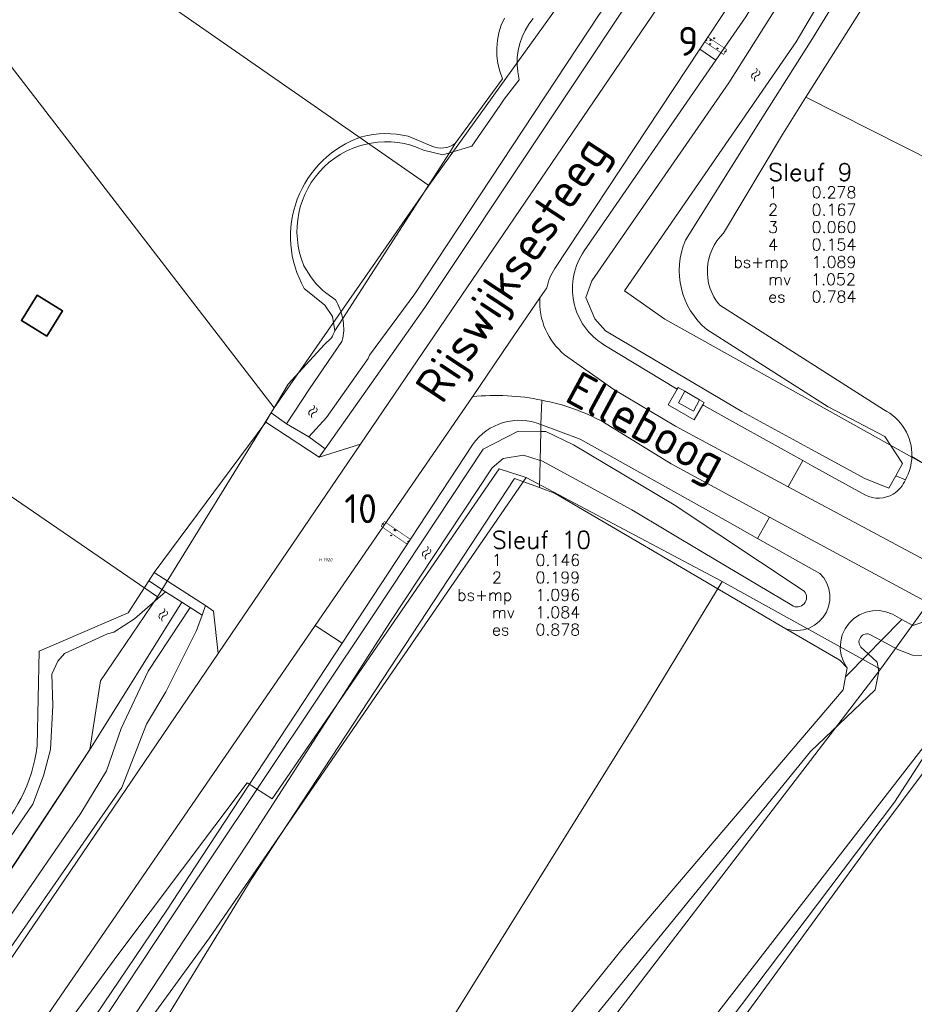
# Model space of a CAD drawing. Header units: metres. Extents: x 104777 to 177370, y 409697 to 438337.
# Tile 45 of 133: x 129224 to 129301, y 422762 to 422847. Entities that reach past the tile are written whole.
import ezdxf
from ezdxf.enums import TextEntityAlignment as Align
from ezdxf.lldxf.tags import DXFTag

# ---------------------------------------------------------------- set-up
doc = ezdxf.new("R2010")
doc.units = ezdxf.units.M
doc.layers.add('00_ 06-gps', color=7, linetype='Continuous')
doc.layers.add('00_PROEFSLEUVEN', color=1, linetype='Continuous')
for name, color, linetype, lineweight in [('B-WE-GR-GRAS-GV', 60, 'Continuous', 13), ('B-WE-GR-HOUTWAL-GV', 40, 'Continuous', 13), ('B-WE-IE-TERREINAFSCHEIDING_KUNSTMATIG_MUUR-GV', 90, 'Continuous', 18), ('B-WE-KG-GRENS_PERCEEL-G', 150, 'KG-PERCEEL-SO', 18), ('B-WE-KG-GRENS_PERCEEL-S', 150, 'Continuous', 25), ('B-WE-OG-BEBOUWING-GV', 7, 'Continuous', 35), ('B-WE-OG-BEBOUWING_LAGE TRAFO-GV', 7, 'Continuous', 18), ('B-WE-OG-BEBOUWING_STRAATNAAM-T18', 10, 'Continuous', 18), ('B-WE-OG-TERREIN_ERF-GV', 7, 'Continuous', 18), ('B-WE-OG-TERREIN_OEVER-GV', 7, 'Continuous', 18), ('B-WE-OG-WATER-S-20', 130, 'Continuous', 18), ('B-WE-OG-WATER_SLOOT-GV', 120, 'Continuous', 18), ('B-WE-OG-WEG-GV', 7, 'Continuous', 18), ('B-WE-VH-GESLOTENVERHARDING_ASFALT-GV', 10, 'Continuous', 18), ('B-WE-VH-OPENVERHARDING-GV', 90, 'Continuous', 18)]:
    doc.layers.add(name, color=color, linetype=linetype, lineweight=lineweight)
doc.styles.add('NLCS-ISO', font='NLCS-ISO.ttf')
doc.styles.add('NLCS-ISO-M20-T18', font='NLCS-ISO.ttf', dxfattribs={"height": 0.036})
doc.styles.get("Standard").update_dxf_attribs({"font": 'Romans.shx'})
tags = doc.linetypes.add('KG-PERCEEL-SO', pattern='A,5.5,-2,["P",Standard,S=1.8,R=0,X=-0.5,Y=-0.9],-2,5.5,-2,[5,NLCS.SHX,S=0.75,R=0,X=0,Y=0],-2', length=19).pattern_tags.tags
tags[6] = DXFTag(74, 10)

# ---------------------------------------------------------------- blocks, each defined once
blk = doc.blocks.new('SKG-PERCEELNUMMER-SO')
at = {"style": 'NLCS-ISO', "oblique": 10, "flags": 1}
for tag, p in [('GEMEENTECODE', (0, 2.55)), ('PERCEELGROOTTE', (0, -2.45))]:
    blk.add_attdef(tag, text='', height=1.8, dxfattribs=at).set_placement(p, align=Align.MIDDLE_CENTER)
at = {"style": 'NLCS-ISO', "oblique": 10}
blk.add_attdef('SECTIE', text='', height=1.8, dxfattribs=at).set_placement((-0.5, 0), align=Align.MIDDLE_RIGHT)
blk.add_attdef('PERCEELNUMMER', text='', height=1.8, dxfattribs=at).set_placement((0.5, 0), align=Align.MIDDLE_LEFT)
blk = doc.blocks.new('Point')
for p, q in [((-0.021, 0.021), (0.021, -0.021)), ((-0.021, -0.021), (0.021, 0.021))]:
    blk.add_line(p, q)
at = {"color": 1}
blk.add_circle((0, 0), 0.03, dxfattribs=at)
for tag, p in [('ELEVATION', (0, 2)), ('DESCRIPTION', (0, 0)), ('POINT_NUMBER', (0, -2))]:
    blk.add_attdef(tag, p, '', height=1)
blk = doc.blocks.new('*U189')
at = {"ltscale": 20, "const_width": 0.05}
blk.add_lwpolyline([(0.12, 0.22), (-0.12, -0.219), (1.573, -1.145), (1.813, -0.707)], close=True, dxfattribs=at)
at = {"color": 1, "const_width": 0.025, "flags": 128}
blk.add_lwpolyline([(0.12, 0.22), (-0.12, -0.219)], dxfattribs=at)
blk = doc.blocks.new('*U190')
at = {"ltscale": 20, "const_width": 0.05}
blk.add_lwpolyline([(0.12, 0.22), (-0.12, -0.219), (2.239, -1.51), (2.479, -1.071)], close=True, dxfattribs=at)
at = {"color": 1, "const_width": 0.025, "flags": 128}
blk.add_lwpolyline([(0.12, 0.22), (-0.12, -0.219)], dxfattribs=at)
blk = doc.blocks.new('SOG-WATER-SO')
at = {"flags": 128}
for points in [[(-2.51, 0.56), (-2.43, 0.7, -0.538831), (-0.42, 0.73, 0.605168), (1.26, 0.93, -4.035705)], [(-2.88, -0.71), (-2.79, -0.57, -0.538831), (-0.79, -0.54, 0.605168), (0.89, -0.34, -4.035705)]]:
    blk.add_lwpolyline(points, format="xyb", dxfattribs=at)

msp = doc.modelspace()

# ---------------------------------------------------------------- linework, layer by layer
at = {"layer": 'B-WE-GR-GRAS-GV', "ltscale": 20, "flags": 128}
for points in [[(129301.064, 422809.128), (129306.353, 422805.969), (129308.53, 422804.668), (129315.043, 422816.544), (129316.824, 422819.792), (129319.356, 422823.935), (129321.319, 422829.028), (129324.155, 422836.799), (129326.108, 422843.135), (129327.731, 422846.006), (129332.609, 422851.16), (129334.316, 422852.59), (129339.986, 422862.426), (129348.374, 422877.544), (129354.277, 422886.653), (129364.139, 422903.928), (129365.741, 422907.658), (129369.256, 422915.84), (129379.796, 422938.01)], [(129371.014, 422930.932), (129357.534, 422905.683), (129349.289, 422888.091), (129349.163, 422886.723), (129343.505, 422876.45), (129342.182, 422873.881), (129331.449, 422855.913), (129326.012, 422848.776), (129322.809, 422843.275), (129321.463, 422838.675), (129319.372, 422833.53), (129317.29, 422829.123), (129314.68, 422826.938), (129312.467, 422827.149), (129311.018, 422829.566), (129303.137, 422834.458), (129291.925, 422840.124), (129289.9, 422836.915), (129284.832, 422828.395)], [(129284.499, 422822.185), (129298.613, 422813.179)]]:
    msp.add_lwpolyline(points, dxfattribs=at)
at = {"layer": 'B-WE-GR-GRAS-GV', "ltscale": 20}
for points in [[(129284.832, 422828.395, 0.397226), (129284.499, 422822.185)], [(129298.613, 422813.179, -0.296214), (129301.064, 422809.128)]]:
    msp.add_lwpolyline(points, format="xyb", dxfattribs=at)
at = {"layer": 'B-WE-GR-HOUTWAL-GV', "ltscale": 20, "flags": 128}
for points in [[(129344.354, 422930.431), (129326.995, 422899.159), (129323.653, 422893.312), (129310.98, 422871.357), (129299.633, 422852.34), (129291.925, 422840.124), (129303.137, 422834.458), (129311.018, 422829.566), (129312.467, 422827.149), (129314.68, 422826.938), (129317.29, 422829.123), (129319.372, 422833.53), (129321.463, 422838.675), (129322.809, 422843.275), (129326.012, 422848.776), (129331.449, 422855.913), (129342.182, 422873.881), (129343.505, 422876.45), (129349.163, 422886.723), (129349.289, 422888.091), (129357.534, 422905.683), (129371.014, 422930.932)], [(129318.87, 422779.03), (129316.37, 422780.9), (129312.482, 422783.394), (129307.372, 422786.671), (129306.22, 422787.41), (129298.14, 422776.6), (129279.123, 422750.517), (129320.644, 422724.568), (129328.6, 422744.45)]]:
    msp.add_lwpolyline(points, dxfattribs=at)
msp.add_lwpolyline([(129295.445, 422790.935), (129294.843, 422791.551), (129290.189, 422794.28), (129282.021, 422799.07), (129270.29, 422805.95), (129268.936, 422806.454), (129266.8, 422807.25), (129244.07, 422772.63), (129232.817, 422754.237), (129254.84, 422745.853), (129258.348, 422744.517), (129276.056, 422766.593), (129295.132, 422789.001), (129295.332, 422790.123), (129295.472, 422790.907)], close=True, dxfattribs=at)
at = {"layer": 'B-WE-IE-TERREINAFSCHEIDING_KUNSTMATIG_MUUR-GV', "ltscale": 20, "flags": 128}
for points in [[(129249.057, 422810.823), (129247.128, 422811.968), (129245.808, 422812.89), (129245.34, 422812.086), (129249.951, 422809.076), (129250.457, 422809.794)], [(129240.149, 422796.293), (129235.71, 422799.115), (129235.245, 422798.398), (129236.706, 422797.473), (129238.103, 422796.568), (129238.816, 422796.106), (129239.842, 422795.442)]]:
    msp.add_lwpolyline(points, close=True, dxfattribs=at)
at = {"layer": 'B-WE-KG-GRENS_PERCEEL-G', "ltscale": 20, "flags": 128}
for points in [[(129303.327, 422807.802), (129279.757, 422820.985), (129276.277, 422823.429), (129291.09, 422844.916), (129322.43, 422898.039), (129339.359, 422927.991)], [(129259.403, 422832.517), (129225.016, 422856.43), (129249.619, 422893.092)], [(129191.501, 422884.165), (129246.066, 422813.338)], [(129259.403, 422832.517), (129277.116, 422857.169)], [(129246.066, 422813.338), (129259.403, 422832.517)], [(129236.002, 422797.042), (129246.066, 422813.338)], [(129195.076, 422797.109), (129204.006, 422808.657), (129218.686, 422808.877), (129236.002, 422797.042)], [(129267.802, 422807.328), (129265.464, 422808.08), (129245.892, 422779.615), (129243.743, 422780.994), (129232.586, 422766.142), (129226.847, 422758.312), (129201.718, 422722.788), (129195.016, 422714.049), (129177.307, 422691.381), (129163.544, 422674.305), (129153.727, 422662.054), (129141.709, 422647.166), (129116.6, 422613.666), (129102.096, 422594.257)], [(129118.994, 422609.086), (129121.779, 422613.224), (129139.514, 422636.934), (129145.505, 422644.506), (129158.285, 422660.271), (129168.451, 422673.011), (129189.424, 422698.67), (129199.044, 422711.074), (129202.566, 422715.041), (129205.897, 422719.676), (129231.019, 422754.545), (129233.853, 422758.491), (129237.549, 422763.586), (129240.491, 422767.604), (129267.802, 422807.328)], [(129284.692, 422798.339), (129267.802, 422807.328)], [(129298.372, 422790.797), (129308.569, 422804.87)], [(129098.834, 422551.203), (129121.863, 422552.238), (129147.121, 422552.001), (129146.518, 422569.029), (129147.144, 422575.464), (129156.649, 422599.234), (129161.935, 422610.496), (129179.773, 422637.541), (129193.819, 422658.145), (129195.376, 422661.673), (129196.297, 422666.467), (129197.286, 422669.825), (129200.033, 422674.057), (129211.204, 422688.623), (129230.245, 422714.573), (129242.652, 422731.86), (129258.809, 422756.45), (129278.176, 422787.598), (129284.692, 422798.339)], [(129298.372, 422790.797), (129284.692, 422798.339)], [(129217.972, 422765.419), (129230.174, 422783.847), (129231.081, 422789.777), (129236.002, 422797.042)], [(129211.09, 422639.632), (129244.78, 422701.087), (129257.35, 422732.919), (129266.36, 422749.037), (129298.372, 422790.797)], [(129259.547, 422719.957), (129263.669, 422730.197), (129272.959, 422746.472), (129305.189, 422788.119)]]:
    msp.add_lwpolyline(points, dxfattribs=at)
at = {"layer": 'B-WE-OG-BEBOUWING-GV', "ltscale": 20, "flags": 128}
msp.add_lwpolyline([(129226.47, 422819.52), (129227.81, 422821.69), (129225.61, 422823.04), (129224.27, 422820.88)], close=True, dxfattribs=at)
at = {"layer": 'B-WE-OG-BEBOUWING_LAGE TRAFO-GV', "ltscale": 20, "flags": 128}
msp.add_lwpolyline([(129281.472, 422814.769), (129280.928, 422813.755), (129282.233, 422813.054), (129282.757, 422814.03)], close=True, dxfattribs=at)
at = {"layer": 'B-WE-OG-TERREIN_ERF-GV', "ltscale": 20, "flags": 128}
for points in [[(129261.688, 422836.131), (129265.757, 422841.728), (129265.518, 422842.389), (129265.359, 422843.04), (129265.272, 422843.705), (129265.258, 422844.375), (129265.317, 422845.043), (129265.449, 422845.7), (129265.651, 422846.339), (129265.922, 422846.953)], [(129257.628, 422836.759), (129259.663, 422835.896)], [(129251.284, 422819.983), (129251.098, 422821.207), (129250.448, 422822.201), (129248.657, 422823.636)], [(129225.63, 422784.18), (129225.81, 422792.35), (129233.47, 422795.66), (129235.245, 422798.398), (129235.71, 422799.115), (129245.34, 422812.086), (129245.808, 422812.89), (129247.262, 422815.388), (129250.386, 422818.779), (129250.996, 422819.375)]]:
    msp.add_lwpolyline(points, dxfattribs=at)
at = {"layer": 'B-WE-OG-TERREIN_ERF-GV', "ltscale": 20}
for points in [[(129248.657, 422823.636, -0.469666), (129253.607, 422836.718)], [(129253.607, 422836.718, -0.124611), (129257.628, 422836.759)], [(129259.663, 422835.896, 0.250493), (129261.688, 422836.131)], [(129250.996, 422819.375, 0.085124), (129251.284, 422819.983)], [(129213.11, 422772.24, 0.354784), (129225.63, 422784.18)]]:
    msp.add_lwpolyline(points, format="xyb", dxfattribs=at)
at = {"layer": 'B-WE-OG-TERREIN_ERF-GV', "ltscale": 20, "flags": 128}
msp.add_lwpolyline([(129226.47, 422819.52), (129224.27, 422820.88), (129225.61, 422823.04), (129227.81, 422821.69)], close=True, dxfattribs=at)
at = {"layer": 'B-WE-OG-TERREIN_OEVER-GV', "ltscale": 20, "flags": 128}
for points in [[(129458.778, 423058.875), (129441.93, 423050.97), (129436.082, 423047.819), (129430.586, 423045), (129417.075, 423035.722), (129409.35, 423029.88), (129394.64, 423017.27), (129392.834, 423015.495), (129382.15, 423004.99), (129370.33, 422990.44), (129363.09, 422979.89), (129340.95, 422941.04), (129307.84, 422882.06), (129286.75, 422847.08), (129284.162, 422843.332), (129272.81, 422826.89)], [(129461.232, 423052.961), (129437.802, 423042.192), (129425.964, 423035.124), (129416.522, 423028.1), (129404.923, 423018.597), (129392.729, 423006.72), (129381.187, 422994.826), (129366.06, 422973.976), (129358.263, 422960.25), (129343.379, 422933.299), (129325.043, 422900.258), (129312.02, 422877.473), (129303.414, 422863.048), (129292.486, 422845.212), (129288.006, 422838.111), (129281.55, 422827.798)], [(129284.832, 422828.395), (129289.9, 422836.915), (129291.925, 422840.124), (129299.633, 422852.34), (129310.98, 422871.357), (129323.653, 422893.312), (129326.995, 422899.159), (129344.354, 422930.431), (129355.477, 422950.57), (129367.865, 422972.618), (129383.035, 422992.784), (129394.359, 423005.138), (129406.437, 423016.903), (129417.92, 423026.311), (129421.576, 423029.03), (129424.652, 423031.318), (129427.227, 423033.234), (129438.966, 423040.243), (129462.103, 423050.863)], [(129300.507, 422807.135), (129299.668, 422807.458), (129299.092, 422806.395), (129297.021, 422807.224), (129292.401, 422809.752), (129286.407, 422813.031), (129274.64, 422819.982), (129273.735, 422821.012), (129272.941, 422822.856), (129273.467, 422824.277), (129285.286, 422841.366), (129305.018, 422872.632), (129314.7, 422890.051), (129339.559, 422934.407)], [(129265.922, 422846.953), (129265.651, 422846.339), (129265.449, 422845.7), (129265.317, 422845.043), (129265.258, 422844.375), (129265.272, 422843.705), (129265.359, 422843.04), (129265.518, 422842.389), (129265.757, 422841.728), (129261.688, 422836.131), (129261.173, 422835.331), (129263.126, 422835.899), (129265.561, 422839.46), (129265.901, 422839.957), (129267.208, 422841.644), (129267.076, 422842.319), (129267.021, 422842.933), (129267.033, 422843.549), (129267.109, 422844.16), (129267.249, 422844.76), (129267.452, 422845.342), (129267.715, 422845.899), (129268.035, 422846.425), (129268.409, 422846.914)], [(129259.663, 422835.896), (129257.628, 422836.759)], [(129258.956, 422835.577), (129260.617, 422835.169), (129261.173, 422835.331), (129261.688, 422836.131)], [(129248.657, 422823.636), (129250.448, 422822.201), (129251.098, 422821.207), (129251.284, 422819.983), (129251.977, 422821.031)], [(129251.354, 422822.651), (129250.518, 422823.251)], [(129298.613, 422813.179), (129284.499, 422822.185)], [(129251.977, 422821.031), (129251.284, 422819.983)], [(129283.386, 422820.078), (129293.844, 422813.413), (129294.563, 422813.039), (129298.744, 422810.865), (129300.244, 422808.521), (129299.668, 422807.458), (129300.507, 422807.135)], [(129250.996, 422819.375), (129250.386, 422818.779), (129247.262, 422815.388), (129245.808, 422812.89), (129247.128, 422811.968), (129249.119, 422814.973), (129251.888, 422819.056), (129251.997, 422819.34)], [(129274.5, 422818.77), (129280.815, 422814.931), (129280.908, 422815.094), (129281.472, 422814.769), (129282.757, 422814.03), (129283.15, 422813.803), (129283.026, 422813.587), (129283.12, 422813.53), (129285.846, 422812.018), (129291.651, 422808.799)], [(129269.062, 422811.301), (129269.078, 422811.9)], [(129263.17, 422810.15), (129251.933, 422793.034), (129239.806, 422774.563), (129236.81, 422770), (129227.914, 422756.84), (129227.588, 422756.208), (129227.575, 422755.094), (129228.041, 422754.134), (129229.544, 422755.422), (129229.068, 422755.587), (129228.759, 422756.386), (129229.248, 422757.336), (129238.644, 422771.55), (129240.397, 422774.174), (129254.68, 422795.553), (129264.076, 422809.767), (129267.118, 422811.323), (129269.062, 422811.301)], [(129291.651, 422808.799), (129292.473, 422808.343), (129297.057, 422805.8)], [(129307.121, 422802.006), (129306.85, 422801.494), (129305.894, 422799.297), (129304.64, 422800.01), (129304.144, 422799.151), (129302.594, 422796.44), (129302.07, 422795.51), (129302.773, 422795.109), (129301.15, 422794.55), (129300.195, 422795.086), (129298.408, 422793.261), (129299.843, 422792.48), (129301.11, 422791.988), (129302.065, 422791.977), (129302.707, 422792.447), (129304.037, 422794.393), (129304.441, 422795.202), (129305.967, 422798.262), (129306.354, 422799.037), (129306.9, 422800.476), (129307.383, 422800.948)], [(129223.335, 422776.312), (129225.263, 422779.132), (129226.183, 422781.574), (129226.767, 422783.852), (129226.978, 422787.639), (129226.898, 422790.37), (129227.413, 422791.479), (129227.978, 422792.141), (129231.676, 422793.826), (129232.235, 422793.986), (129234.031, 422795.136), (129236.706, 422797.473), (129235.245, 422798.398)], [(129235.245, 422798.398), (129233.47, 422795.66), (129225.81, 422792.35), (129225.63, 422784.18)], [(129226.368, 422669.675), (129262.162, 422744.612), (129272.841, 422759.716), (129292.317, 422783.672), (129297.892, 422789.002), (129298.229, 422790.589), (129298.079, 422791.387), (129297.286, 422792.118), (129295.332, 422790.123), (129295.132, 422789.001), (129276.056, 422766.593), (129258.348, 422744.517), (129245.413, 422717.285)], [(129307.824, 422787.419), (129307.297, 422787.713), (129306.357, 422787.981), (129304.808, 422787.399), (129299.571, 422779.318), (129268.756, 422738.491), (129252.457, 422706.404), (129244.972, 422691.668), (129236.453, 422674.612), (129236.014, 422673.258), (129236.694, 422672.736), (129237.483, 422672.462), (129238.903, 422675.459), (129255.023, 422705.003), (129255.064, 422705.077), (129262.525, 422721.41), (129266.386, 422729.861), (129276.521, 422746.948), (129279.123, 422750.517), (129298.14, 422776.6), (129306.22, 422787.41), (129307.372, 422786.671)]]:
    msp.add_lwpolyline(points, dxfattribs=at)
for points in [[(129258.2, 422823.162), (129254.288, 422817.875), (129254.185, 422817.58), (129250.571, 422812.487), (129249.057, 422810.823), (129250.457, 422809.794), (129259.052, 422821.993), (129279.292, 422852.429), (129279.054, 422852.715), (129277.355, 422853.934), (129276.808, 422852.37), (129277.099, 422851.873), (129276.79, 422850.791), (129274.083, 422847.268)], [(129287.754, 422802.063), (129284.951, 422803.635), (129272.46, 422810.64), (129269.078, 422811.9), (129269.062, 422811.301), (129269.505, 422811.296), (129271.879, 422810.154), (129280.572, 422804.96), (129291.766, 422797.524), (129291.855, 422797.406), (129291.922, 422797.273), (129291.964, 422797.131), (129291.98, 422796.983), (129291.968, 422796.835), (129291.93, 422796.692), (129291.867, 422796.558), (129291.78, 422796.438), (129291.673, 422796.335), (129291.549, 422796.253), (129291.413, 422796.195), (129291.268, 422796.163), (129291.12, 422796.157), (129290.973, 422796.178), (129290.832, 422796.226), (129290.703, 422796.298), (129283.067, 422800.851), (129276.906, 422804.525), (129269.157, 422808.753), (129268.997, 422808.803), (129268.936, 422806.454), (129270.29, 422805.95), (129282.021, 422799.07), (129290.189, 422794.28), (129290.691, 422794.155), (129291.207, 422794.123), (129291.72, 422794.184), (129292.215, 422794.336), (129292.674, 422794.574), (129293.082, 422794.89), (129293.427, 422795.275), (129293.698, 422795.716), (129293.885, 422796.198), (129293.982, 422796.706), (129293.987, 422797.223), (129293.899, 422797.732), (129293.72, 422798.218), (129293.458, 422798.663), (129293.119, 422799.054)], [(129268.936, 422806.454), (129268.997, 422808.803), (129267.572, 422809.249), (129265.818, 422808.951), (129264.854, 422808.167), (129256.105, 422794.9), (129243.786, 422775.787), (129241.945, 422772.984), (129231.959, 422757.781), (129230.502, 422755.73), (129229.544, 422755.422), (129228.041, 422754.134), (129228.508, 422753.173), (129230.091, 422752.518), (129231.531, 422753.138), (129232.817, 422754.237), (129244.07, 422772.63), (129266.8, 422807.25)], [(129238.816, 422796.106), (129235.205, 422790.608), (129232.862, 422785.675), (129231.594, 422782.012), (129229.378, 422778.36), (129223.255, 422769.459), (129221.041, 422765.974), (129220.195, 422765.092), (129219.472, 422764.867), (129221.45, 422764.1), (129232.93, 422780.59), (129235.04, 422786.04), (129236.733, 422788.839), (129239.364, 422794.12), (129239.842, 422795.442)], [(129297.436, 422793.791), (129298.408, 422793.261), (129300.195, 422795.086), (129299.381, 422795.543), (129298.831, 422795.745), (129298.253, 422795.841), (129297.667, 422795.828), (129297.094, 422795.707), (129296.553, 422795.481), (129296.064, 422795.158), (129295.644, 422794.75), (129295.306, 422794.271), (129295.064, 422793.737), (129294.925, 422793.168), (129294.895, 422792.583), (129294.974, 422792.002), (129295.159, 422791.446), (129295.445, 422790.935), (129295.472, 422790.907), (129295.332, 422790.123), (129297.286, 422792.118), (129296.674, 422792.682), (129296.598, 422792.788), (129296.544, 422792.907), (129296.513, 422793.033), (129296.505, 422793.163), (129296.523, 422793.293), (129296.564, 422793.416), (129296.627, 422793.53), (129296.711, 422793.63), (129296.811, 422793.713), (129296.926, 422793.775), (129297.05, 422793.815), (129297.179, 422793.831), (129297.309, 422793.823)]]:
    msp.add_lwpolyline(points, close=True, dxfattribs=at)
at = {"layer": 'B-WE-OG-TERREIN_OEVER-GV', "ltscale": 20}
for points in [[(129253.607, 422836.718, 0.469666), (129248.657, 422823.636)], [(129257.628, 422836.759, 0.124611), (129253.607, 422836.718)], [(129248.633, 422825.593, -0.684745), (129258.956, 422835.577)], [(129261.688, 422836.131, -0.250493), (129259.663, 422835.896)], [(129284.499, 422822.185, -0.397226), (129284.832, 422828.395)], [(129281.55, 422827.798, 0.332925), (129283.386, 422820.078)], [(129272.81, 422826.89, 0.429558), (129274.5, 422818.77)], [(129250.518, 422823.251, -0.101456), (129248.633, 422825.593)], [(129251.977, 422821.031, 0.082206), (129251.354, 422822.651)], [(129251.997, 422819.34, 0.087517), (129251.977, 422821.031)], [(129251.284, 422819.983, -0.085124), (129250.996, 422819.375)], [(129301.064, 422809.128, 0.296214), (129298.613, 422813.179)], [(129269.078, 422811.9, 0.348982), (129263.17, 422810.15)], [(129300.507, 422807.135, 0.120617), (129301.064, 422809.128)], [(129299.465, 422805.897, 0.165846), (129300.507, 422807.135)], [(129297.057, 422805.8, 0.256282), (129299.465, 422805.897)], [(129225.63, 422784.18, -0.354784), (129213.11, 422772.24)]]:
    msp.add_lwpolyline(points, format="xyb", dxfattribs=at)
at = {"layer": 'B-WE-OG-WATER_SLOOT-GV', "ltscale": 20, "flags": 128}
for points in [[(129281.55, 422827.798), (129288.006, 422838.111), (129292.486, 422845.212), (129303.414, 422863.048), (129312.02, 422877.473), (129325.043, 422900.258), (129343.379, 422933.299), (129358.263, 422960.25), (129366.06, 422973.976), (129381.187, 422994.826), (129392.729, 423006.72), (129404.923, 423018.597), (129416.522, 423028.1), (129425.964, 423035.124), (129437.802, 423042.192), (129461.232, 423052.961)], [(129339.559, 422934.407), (129314.7, 422890.051), (129305.018, 422872.632), (129285.286, 422841.366), (129273.467, 422824.277), (129272.941, 422822.856), (129273.735, 422821.012), (129274.64, 422819.982), (129286.407, 422813.031), (129292.401, 422809.752), (129297.021, 422807.224), (129299.092, 422806.395), (129299.668, 422807.458), (129300.244, 422808.521), (129298.744, 422810.865), (129294.563, 422813.039), (129293.844, 422813.413), (129283.386, 422820.078)], [(129247.128, 422811.968), (129249.057, 422810.823), (129250.571, 422812.487), (129254.185, 422817.58), (129254.288, 422817.875), (129258.2, 422823.162), (129274.083, 422847.268)], [(129268.409, 422846.914), (129268.035, 422846.425), (129267.715, 422845.899), (129267.452, 422845.342), (129267.249, 422844.76), (129267.109, 422844.16), (129267.033, 422843.549), (129267.021, 422842.933), (129267.076, 422842.319), (129267.208, 422841.644), (129265.901, 422839.957), (129265.561, 422839.46), (129263.126, 422835.899), (129261.173, 422835.331), (129251.977, 422821.031)], [(129251.977, 422821.031), (129261.173, 422835.331), (129260.617, 422835.169), (129258.956, 422835.577)], [(129250.518, 422823.251), (129251.354, 422822.651)], [(129251.997, 422819.34), (129251.888, 422819.056), (129249.119, 422814.973), (129247.128, 422811.968)], [(129307.383, 422800.948), (129306.9, 422800.476), (129306.354, 422799.037), (129305.967, 422798.262), (129304.441, 422795.202), (129304.037, 422794.393), (129302.707, 422792.447), (129302.065, 422791.977), (129301.11, 422791.988), (129299.843, 422792.48), (129298.408, 422793.261), (129297.286, 422792.118), (129298.079, 422791.387), (129298.229, 422790.589), (129297.892, 422789.002), (129292.317, 422783.672), (129272.841, 422759.716), (129262.162, 422744.612), (129226.368, 422669.675)], [(129218.608, 422766.298), (129230.139, 422783.813), (129238.103, 422796.568), (129236.706, 422797.473), (129234.031, 422795.136), (129232.235, 422793.986), (129231.676, 422793.826), (129227.978, 422792.141), (129227.413, 422791.479), (129226.898, 422790.37), (129226.978, 422787.639), (129226.767, 422783.852), (129226.183, 422781.574), (129225.263, 422779.132), (129223.335, 422776.312)], [(129252.457, 422706.404), (129268.756, 422738.491), (129299.571, 422779.318), (129304.808, 422787.399), (129306.357, 422787.981), (129307.297, 422787.713), (129307.824, 422787.419)]]:
    msp.add_lwpolyline(points, dxfattribs=at)
at = {"layer": 'B-WE-OG-WATER_SLOOT-GV', "ltscale": 20}
for points in [[(129258.956, 422835.577, 0.684745), (129248.633, 422825.593)], [(129283.386, 422820.078, -0.332925), (129281.55, 422827.798)], [(129248.633, 422825.593, 0.101456), (129250.518, 422823.251)], [(129251.354, 422822.651, -0.082206), (129251.977, 422821.031)], [(129251.977, 422821.031, -0.087517), (129251.997, 422819.34)]]:
    msp.add_lwpolyline(points, format="xyb", dxfattribs=at)
at = {"layer": 'B-WE-OG-WATER_SLOOT-GV', "ltscale": 20, "flags": 128}
for points in [[(129268.997, 422808.803), (129269.062, 422811.301), (129267.118, 422811.323), (129264.076, 422809.767), (129254.68, 422795.553), (129240.397, 422774.174), (129238.644, 422771.55), (129229.248, 422757.336), (129228.759, 422756.386), (129229.068, 422755.587), (129229.544, 422755.422), (129230.502, 422755.73), (129231.959, 422757.781), (129241.945, 422772.984), (129243.786, 422775.787), (129256.105, 422794.9), (129264.854, 422808.167), (129265.818, 422808.951), (129267.572, 422809.249)], [(129290.703, 422796.298), (129290.832, 422796.226), (129290.973, 422796.178), (129291.12, 422796.157), (129291.268, 422796.163), (129291.413, 422796.195), (129291.549, 422796.253), (129291.673, 422796.335), (129291.78, 422796.438), (129291.867, 422796.558), (129291.93, 422796.692), (129291.968, 422796.835), (129291.98, 422796.983), (129291.964, 422797.131), (129291.922, 422797.273), (129291.855, 422797.406), (129291.766, 422797.524), (129280.572, 422804.96), (129271.879, 422810.154), (129269.505, 422811.296), (129269.062, 422811.301), (129268.997, 422808.803), (129269.157, 422808.753), (129276.906, 422804.525), (129283.067, 422800.851)], [(129238.103, 422796.568), (129230.139, 422783.813), (129218.608, 422766.298), (129218.888, 422765.834), (129219.472, 422764.867), (129220.195, 422765.092), (129221.041, 422765.974), (129223.255, 422769.459), (129229.378, 422778.36), (129231.594, 422782.012), (129232.862, 422785.675), (129235.205, 422790.608), (129238.816, 422796.106)], [(129298.408, 422793.261), (129297.436, 422793.791), (129297.309, 422793.823), (129297.179, 422793.831), (129297.05, 422793.815), (129296.926, 422793.775), (129296.811, 422793.713), (129296.711, 422793.63), (129296.627, 422793.53), (129296.564, 422793.416), (129296.523, 422793.293), (129296.505, 422793.163), (129296.513, 422793.033), (129296.544, 422792.907), (129296.598, 422792.788), (129296.674, 422792.682), (129297.286, 422792.118)]]:
    msp.add_lwpolyline(points, close=True, dxfattribs=at)
at = {"layer": 'B-WE-OG-WEG-GV', "ltscale": 20, "flags": 128}
for points in [[(129359.63, 422978.29), (129349.9, 422961.74), (129308.81, 422888.52), (129290.77, 422858.05), (129290.45, 422855.88), (129282.783, 422844.285), (129284.162, 422843.332), (129286.75, 422847.08), (129307.84, 422882.06), (129340.95, 422941.04), (129363.09, 422979.89), (129370.33, 422990.44), (129382.15, 423004.99), (129392.834, 423015.495), (129394.64, 423017.27), (129409.35, 423029.88), (129417.075, 423035.722), (129430.586, 423045), (129436.082, 423047.819), (129441.93, 423050.97), (129458.778, 423058.875)], [(129272.81, 422826.89), (129284.162, 422843.332), (129282.783, 422844.285), (129270.27, 422825.36)], [(129269.573, 422823.688), (129268.976, 422822.812)], [(129271.116, 422817.903), (129275.35, 422814.913), (129280.68, 422811.74), (129290.393, 422806.529), (129291.651, 422808.799), (129285.846, 422812.018), (129283.12, 422813.53), (129283.026, 422813.587), (129282.289, 422812.308), (129280.047, 422813.599), (129280.815, 422814.931), (129274.5, 422818.77)], [(129263.17, 422814.29), (129249.608, 422794.56), (129251.933, 422793.034), (129263.17, 422810.15)], [(129269.158, 422813.986), (129269.078, 422811.9), (129272.46, 422810.64), (129284.951, 422803.635), (129287.754, 422802.063), (129288.793, 422803.915), (129280.31, 422808.51), (129274.474, 422812.092)], [(129269.078, 422811.9), (129269.158, 422813.986)], [(129297.057, 422805.8), (129292.473, 422808.343), (129291.651, 422808.799), (129290.393, 422806.529), (129304.144, 422799.151), (129304.64, 422800.01), (129305.894, 422799.297), (129306.85, 422801.494)], [(129305.915, 422802.465), (129304.734, 422803.152), (129304.955, 422803.535), (129305.852, 422805.097), (129306.353, 422805.969), (129301.064, 422809.128)], [(129301.894, 422796.819), (129288.793, 422803.915), (129287.754, 422802.063), (129293.119, 422799.054), (129293.458, 422798.663), (129293.72, 422798.218), (129293.899, 422797.732), (129293.987, 422797.223), (129293.982, 422796.706), (129293.885, 422796.198), (129293.698, 422795.716), (129293.427, 422795.275), (129293.082, 422794.89), (129292.674, 422794.574), (129292.215, 422794.336), (129291.72, 422794.184), (129291.207, 422794.123), (129290.691, 422794.155), (129290.189, 422794.28), (129294.843, 422791.551), (129295.445, 422790.935), (129295.159, 422791.446), (129294.974, 422792.002), (129294.895, 422792.583), (129294.925, 422793.168), (129295.064, 422793.737), (129295.306, 422794.271), (129295.644, 422794.75), (129296.064, 422795.158), (129296.553, 422795.481), (129297.094, 422795.707), (129297.667, 422795.828), (129298.253, 422795.841), (129298.831, 422795.745), (129299.381, 422795.543), (129300.195, 422795.086), (129301.15, 422794.55), (129302.773, 422795.109)], [(129196.6, 422715.26), (129209.72, 422732.82), (129220.773, 422747.58), (129222.056, 422748.36), (129223.331, 422748.505), (129223.964, 422748.258), (129224.598, 422748.012), (129225.381, 422746.889), (129224.889, 422745.621), (129230.091, 422752.518), (129228.508, 422753.173), (129228.041, 422754.134), (129227.575, 422755.094), (129227.588, 422756.208), (129227.914, 422756.84), (129236.81, 422770), (129239.806, 422774.563), (129251.933, 422793.034), (129249.608, 422794.56), (129222.12, 422754.57), (129204.05, 422729.48), (129190.39, 422711.45)]]:
    msp.add_lwpolyline(points, dxfattribs=at)
for points in [[(129280.899, 422850.493), (129279.292, 422852.429), (129259.052, 422821.993), (129250.457, 422809.794), (129249.951, 422809.076), (129253.514, 422810.201), (129261.34, 422821.715)], [(129219.472, 422764.867), (129218.901, 422765.088), (129218.415, 422764.281), (129218.19, 422763.9), (129219.008, 422763.392), (129221.545, 422763.168), (129221.577, 422763.215), (129241.235, 422792.135), (129240.844, 422795.787), (129240.149, 422796.293), (129239.842, 422795.442), (129239.364, 422794.12), (129236.733, 422788.839), (129235.04, 422786.04), (129232.93, 422780.59), (129221.45, 422764.1)]]:
    msp.add_lwpolyline(points, close=True, dxfattribs=at)
at = {"layer": 'B-WE-OG-WEG-GV', "ltscale": 20}
for points in [[(129274.5, 422818.77, -0.429558), (129272.81, 422826.89)], [(129270.27, 422825.36, 0.088837), (129269.573, 422823.688)], [(129268.976, 422822.812, 0.237918), (129271.116, 422817.903)], [(129269.158, 422813.986, 0.079491), (129263.17, 422814.29)], [(129274.474, 422812.092, 0.080483), (129269.158, 422813.986)], [(129263.17, 422810.15, -0.348982), (129269.078, 422811.9)], [(129301.064, 422809.128, -0.120617), (129300.507, 422807.135)], [(129300.507, 422807.135, -0.165846), (129299.465, 422805.897)], [(129299.465, 422805.897, -0.256282), (129297.057, 422805.8)]]:
    msp.add_lwpolyline(points, format="xyb", dxfattribs=at)
at = {"layer": 'B-WE-VH-GESLOTENVERHARDING_ASFALT-GV', "ltscale": 20, "flags": 128}
msp.add_lwpolyline([(129101.43, 422490.8), (129100.91, 422495.454), (129100.14, 422502.34), (129096.64, 422522.29), (129091.67, 422546.35, -0.163196), (129093.94, 422584.77, -0.08974), (129103.36, 422600.62), (129150.23, 422662.8), (129166.8, 422683.2), (129190.39, 422711.45), (129204.05, 422729.48), (129222.12, 422754.57), (129249.608, 422794.56), (129263.17, 422814.29), (129266.372, 422818.989), (129268.976, 422822.812), (129269.573, 422823.688, -0.088837), (129270.27, 422825.36), (129282.783, 422844.285), (129290.45, 422855.88), (129290.77, 422858.05), (129308.81, 422888.52), (129349.9, 422961.74), (129359.63, 422978.29)], format="xyb", dxfattribs=at)
for points in [[(129352.341, 422974.466), (129347.843, 422966.683), (129341.061, 422954.6), (129337.752, 422948.705), (129336.836, 422947.073), (129335.476, 422944.65), (129297.97, 422877.83), (129284.33, 422855.54), (129283.644, 422854.531), (129280.899, 422850.493), (129261.34, 422821.715), (129253.514, 422810.201), (129251.99, 422807.959), (129242.388, 422793.832), (129241.235, 422792.135), (129221.577, 422763.215), (129221.545, 422763.168), (129221.241, 422762.72), (129218.247, 422758.315), (129217.58, 422757.379), (129201.13, 422734.28), (129196.901, 422728.817), (129184.64, 422712.976)], [(129302.594, 422796.44), (129304.144, 422799.151), (129290.393, 422806.529), (129280.68, 422811.74), (129275.35, 422814.913), (129271.116, 422817.903)], [(129274.474, 422812.092), (129280.31, 422808.51), (129288.793, 422803.915), (129301.894, 422796.819), (129302.594, 422796.44)]]:
    msp.add_lwpolyline(points, dxfattribs=at)
at = {"layer": 'B-WE-VH-GESLOTENVERHARDING_ASFALT-GV', "ltscale": 20}
for points in [[(129271.116, 422817.903, -0.237918), (129268.976, 422822.812)], [(129263.17, 422814.29, -0.079491), (129269.158, 422813.986)], [(129269.158, 422813.986, -0.080483), (129274.474, 422812.092)]]:
    msp.add_lwpolyline(points, format="xyb", dxfattribs=at)
at = {"layer": 'B-WE-VH-GESLOTENVERHARDING_ASFALT-GV', "ltscale": 20, "flags": 128}
msp.add_lwpolyline([(129235.71, 422799.115), (129240.149, 422796.293), (129240.844, 422795.787), (129241.235, 422792.135), (129242.388, 422793.832), (129251.99, 422807.959), (129253.514, 422810.201), (129249.951, 422809.076), (129245.34, 422812.086)], close=True, dxfattribs=at)
at = {"layer": 'B-WE-VH-OPENVERHARDING-GV', "ltscale": 20, "flags": 128}
msp.add_lwpolyline([(129280.815, 422814.931), (129280.047, 422813.599), (129282.289, 422812.308), (129283.026, 422813.587), (129283.15, 422813.803), (129282.757, 422814.03), (129282.233, 422813.054), (129280.928, 422813.755), (129281.472, 422814.769), (129280.908, 422815.094)], close=True, dxfattribs=at)

# ---------------------------------------------------------------- block references
at = {"layer": '00_ 06-gps', "ltscale": 20}
ref = msp.add_blockref('Point', (129283.321, 422845.044), dxfattribs=at)
ref.add_attrib('POINT_NUMBER', 'bs+mp', (129285.671, 422825.42), dxfattribs={"layer": '0', "height": 1})
ref.add_attrib('ELEVATION', '1.089', (129292.421, 422825.42), dxfattribs={"layer": '0', "height": 1})
ref = msp.add_blockref('Point', (129283.699, 422845.05), dxfattribs=at)
ref.add_attrib('POINT_NUMBER', '1', (129288.671, 422831.42), dxfattribs={"layer": '0', "height": 1})
ref.add_attrib('ELEVATION', '0.278', (129292.421, 422831.42), dxfattribs={"layer": '0', "height": 1})
ref = msp.add_blockref('Point', (129284.02, 422845.22), dxfattribs=at)
ref.add_attrib('POINT_NUMBER', 'mv', (129288.671, 422823.92), dxfattribs={"layer": '0', "height": 1})
ref.add_attrib('ELEVATION', '1.052', (129292.376, 422823.92), dxfattribs={"layer": '0', "height": 1})
ref = msp.add_blockref('Point', (129283.671, 422844.73), dxfattribs=at)
ref.add_attrib('POINT_NUMBER', '2', (129288.671, 422829.92), dxfattribs={"layer": '0', "height": 1})
ref.add_attrib('ELEVATION', '0.167', (129292.421, 422829.92), dxfattribs={"layer": '0', "height": 1})
ref = msp.add_blockref('Point', (129284.284, 422844.347), dxfattribs=at)
ref.add_attrib('POINT_NUMBER', '3', (129288.671, 422828.42), dxfattribs={"layer": '0', "height": 1})
ref.add_attrib('ELEVATION', '0.060', (129292.421, 422828.42), dxfattribs={"layer": '0', "height": 1})
ref = msp.add_blockref('Point', (129284.311, 422844.332), dxfattribs=at)
ref.add_attrib('POINT_NUMBER', '4', (129288.671, 422826.92), dxfattribs={"layer": '0', "height": 1})
ref.add_attrib('ELEVATION', '0.154', (129292.421, 422826.92), dxfattribs={"layer": '0', "height": 1})
ref = msp.add_blockref('Point', (129284.995, 422844.084), dxfattribs=at)
ref.add_attrib('POINT_NUMBER', 'es', (129288.671, 422822.42), dxfattribs={"layer": '0', "height": 1})
ref.add_attrib('ELEVATION', '0.784', (129292.421, 422822.42), dxfattribs={"layer": '0', "height": 1})
ref = msp.add_blockref('Point', (129255.432, 422803.317), dxfattribs=at)
ref.add_attrib('POINT_NUMBER', 'bs+mp', (129261.847, 422796.696), dxfattribs={"layer": '0', "height": 1})
ref.add_attrib('ELEVATION', '1.096', (129268.597, 422796.696), dxfattribs={"layer": '0', "height": 1})
ref = msp.add_blockref('Point', (129256.438, 422802.814), dxfattribs=at)
ref.add_attrib('POINT_NUMBER', '1', (129264.847, 422799.696), dxfattribs={"layer": '0', "height": 1})
ref.add_attrib('ELEVATION', '0.146', (129268.597, 422799.696), dxfattribs={"layer": '0', "height": 1})
ref = msp.add_blockref('Point', (129256.507, 422802.747), dxfattribs=at)
ref.add_attrib('POINT_NUMBER', '2', (129264.847, 422798.196), dxfattribs={"layer": '0', "height": 1})
ref.add_attrib('ELEVATION', '0.199', (129268.597, 422798.196), dxfattribs={"layer": '0', "height": 1})
ref = msp.add_blockref('Point', (129256.155, 422802.332), dxfattribs=at)
ref.add_attrib('POINT_NUMBER', 'mv', (129264.847, 422795.196), dxfattribs={"layer": '0', "height": 1})
ref.add_attrib('ELEVATION', '1.084', (129268.597, 422795.196), dxfattribs={"layer": '0', "height": 1})
ref = msp.add_blockref('Point', (129257.651, 422801.798), dxfattribs=at)
ref.add_attrib('POINT_NUMBER', 'es', (129264.847, 422793.696), dxfattribs={"layer": '0', "height": 1})
ref.add_attrib('ELEVATION', '0.878', (129268.597, 422793.696), dxfattribs={"layer": '0', "height": 1})
at = {"layer": '00_PROEFSLEUVEN'}
for name, p, rotation in [('*U189', (129283.353, 422845.097), 355.1791045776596), ('*U190', (129255.434, 422803.319), 354.1492699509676)]:
    msp.add_blockref(name, p, dxfattribs=dict(at, rotation=rotation))
at = {"layer": 'B-WE-KG-GRENS_PERCEEL-S', "ltscale": 20, "xscale": 0.15, "yscale": 0.15, "zscale": 0.15}
msp.add_blockref('SKG-PERCEELNUMMER-SO', (129250.228, 422800.229), dxfattribs=at).add_auto_attribs({'PERCEELNUMMER': '1920', 'SECTIE': 'H'})
at = {"layer": 'B-WE-OG-WATER-S-20', "ltscale": 20, "xscale": 0.2499999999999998, "yscale": 0.2499999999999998, "zscale": 0.02}
for p, rotation in [((129287.718, 422842.238), 62.36340544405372), ((129249.535, 422813.172), 59.83584648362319), ((129259.34, 422800.995), 59.83584648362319), ((129236.618, 422795.633), 59.83584648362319)]:
    msp.add_blockref('SOG-WATER-SO', p, dxfattribs=dict(at, rotation=rotation))

# ---------------------------------------------------------------- texts
at = {"layer": '00_ 06-gps', "color": 1, "ltscale": 20}
for s, p in [('Sleuf 9', (129288.671, 422832.92)), ('Sleuf 10', (129264.847, 422801.196))]:
    msp.add_text(s, height=1.5, dxfattribs=at).set_placement(p)
at = {"layer": '00_PROEFSLEUVEN', "ltscale": 20, "char_height": 2.5, "attachment_point": 1, "style": 'NLCS-ISO'}
for s, insert in [('9', (129280.895, 422846.206)), ('10', (129252.11, 422805.886))]:
    msp.add_mtext_dynamic_manual_height_columns(s, width=3.81087, gutter_width=7.5, heights=[0], dxfattribs=dict(at, insert=insert))
at = {"layer": 'B-WE-OG-BEBOUWING_STRAATNAAM-T18', "ltscale": 20, "style": 'NLCS-ISO-M20-T18'}
for s, rotation, p in [('Rijswijksesteeg', 56.52776, (129266.938, 422825.097)), ('Elleboog', 331.6, (129277.953, 422811.397))]:
    msp.add_text(s, height=3, rotation=rotation, dxfattribs=at).set_placement(p, align=Align.MIDDLE)

doc.saveas('drawing.dxf')
